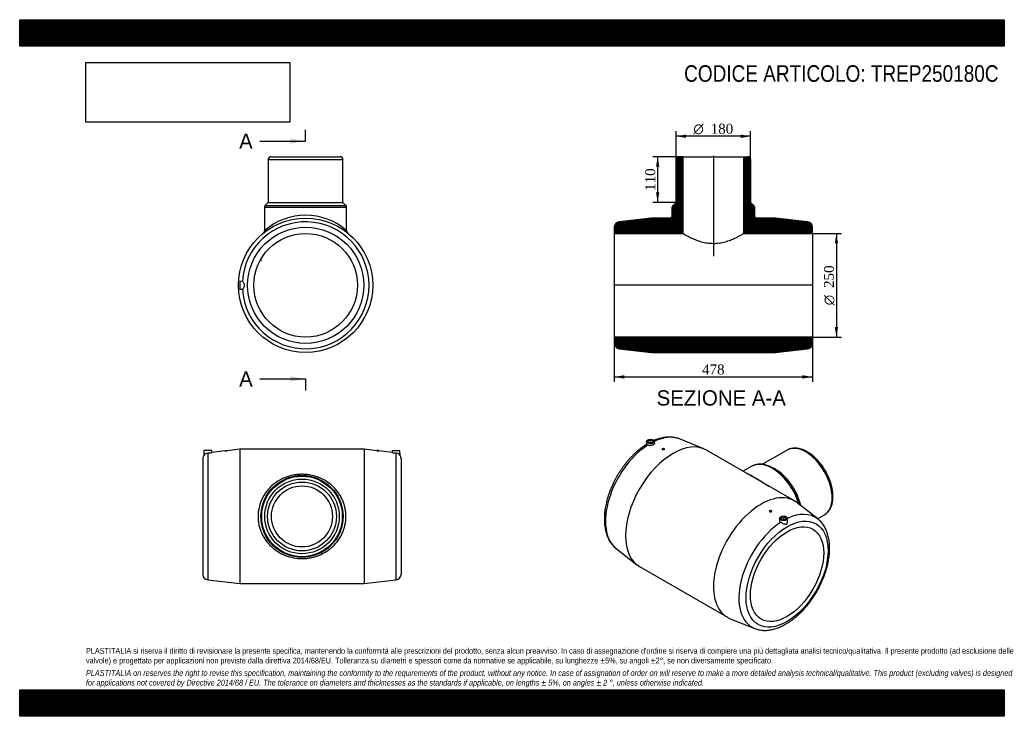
# Model space of a CAD drawing. Header units: millimetres. Extents: x 0 to 2376, y 0 to 1680.
import ezdxf
from ezdxf.enums import TextEntityAlignment as Align
from ezdxf.lldxf.tags import DXFTag

# ---------------------------------------------------------------- set-up
doc = ezdxf.new("R2010")
doc.units = ezdxf.units.MM
doc.header["$LTSCALE"] = 8
for name, color, linetype in [('Default', 7, 'Continuous'), ('DV4_Default', 7, 'Continuous'), ('TREP250180C', 7, 'Continuous')]:
    doc.layers.add(name, color=color, linetype=linetype)
doc.styles.add('SEACAD_Solid_Edge_ANSI', font='seans.ttf')
doc.styles.add('SEACAD_Solid_Edge_ANSI1_Symbols', font='semeca1.ttf')
doc.styles.add('SEACAD_Times_New_Roman', font='times.ttf')
tags = doc.linetypes.add('CENTER2', pattern=[28.575, 19.05, -3.175, 3.175, -3.175]).pattern_tags.tags
tags[10:11] = [DXFTag(74, 4), DXFTag(75, 0), DXFTag(340, '0'), DXFTag(46, 0.0), DXFTag(50, 0.0), DXFTag(44, 0.0), DXFTag(45, 0.0)]
tags[8:9] = [DXFTag(74, 4), DXFTag(75, 0), DXFTag(340, '0'), DXFTag(46, 0.0), DXFTag(50, 0.0), DXFTag(44, 0.0), DXFTag(45, 0.0)]
tags[6:7] = [DXFTag(74, 4), DXFTag(75, 0), DXFTag(340, '0'), DXFTag(46, 0.0), DXFTag(50, 0.0), DXFTag(44, 0.0), DXFTag(45, 0.0)]
tags[4:5] = [DXFTag(74, 4), DXFTag(75, 0), DXFTag(340, '0'), DXFTag(46, 0.0), DXFTag(50, 0.0), DXFTag(44, 0.0), DXFTag(45, 0.0)]
doc.dimstyles.new('ANSImm', dxfattribs={"dimtxt": 24, "dimasz": 24, "dimexe": 12, "dimexo": 0, "dimgap": 6, "dimtad": 1, "dimdsep": 46, "dimtxsty": 'SEACAD_Times_New_Roman', "dimblk1": '_SE_FILLED', "dimblk2": '_SE_FILLED', "dimsah": 1, "dimcen": 12, "dimazin": 0, "dimtfac": 0.85, "dimtdec": 3, "dimtofl": 0, "dimtmove": 0, "dimatfit": 3, "dimfxl": 1, "dimarcsym": 0})
picture_1 = doc.add_image_def('image1.jpg', size_in_pixel=(4302, 1260))

# ---------------------------------------------------------------- blocks, each defined once
blk = doc.blocks.new('SE')
at = {"layer": 'TREP250180C', "color": 7, "linetype": 'Continuous'}
for p, q in [((531.2, 644), (500.7, 640.5)), ((531.2, 644), (531.2, 320)), ((831.2, 644), (531.2, 644)), ((831.2, 644), (831.2, 320)), ((861.7, 640.5), (831.2, 644)), ((442.2, 622.1), (442.2, 342)), ((444.7, 641), (444.3, 629.3)), ((463.7, 641), (444.7, 641)), ((453.7, 634.7), (453.7, 329)), ((463.9, 636.2), (463.7, 641)), ((495.7, 639.9), (463.9, 636.2)), ((495.7, 641), (500.7, 641)), ((495.7, 641), (495.7, 639.9)), ((500.7, 640.5), (500.7, 641)), ((866.7, 641), (861.7, 641)), ((861.7, 641), (861.7, 640.5)), ((866.7, 639.9), (866.7, 641)), ((898.6, 636.2), (866.7, 639.9)), ((898.7, 641), (898.5, 636.2)), ((898.7, 641), (917.7, 641)), ((908.7, 329), (908.7, 634.7)), ((918.1, 629.3), (917.7, 641)), ((920.2, 622.1), (920.2, 342)), ((453.7, 329), (531.2, 320)), ((531.2, 320), (831.2, 320)), ((831.2, 320), (908.7, 329))]:
    blk.add_line(p, q, dxfattribs=at)
for radius in [99, 97.2, 90, 83, 73.6]:
    blk.add_circle((681.2, 482), radius, dxfattribs=at)
for centre, radius, start, end in [((455.2, 622.1), 13, 146.6502, 180), ((455, 621.7), 13.1, 95.7747, 145.1924), ((435.7, 792.9), 159.2, 276.4824, 280.1808), ((479.6, 800.5), 161.4, 275.7305, 277.5177), ((882.8, 800.5), 161.4, 262.4823, 264.2695), ((926.7, 792.9), 159.2, 259.8192, 263.5176), ((907.4, 621.7), 13.1, 34.8076, 84.2253), ((907.2, 622.1), 13, 0, 33.3416), ((455.2, 342), 13, 180, 263.3759), ((907.2, 342), 13, 276.6241, 0)]:
    blk.add_arc(centre, radius, start, end, dxfattribs=at)
blk.add_open_spline([(575.2, 482), (575.2, 489.1), (576, 496.1), (579, 509.7), (581.1, 516.2), (585.3, 525.5), (586.9, 528.5), (590.3, 534.4), (592.1, 537.2), (596, 542.6), (598.1, 545.2), (602.5, 550.1), (604.8, 552.5), (612.1, 559.3), (617.3, 563.3), (625.7, 568.6), (628.5, 570.3), (634.5, 573.3), (637.6, 574.7), (647, 578.4), (653.6, 580.4), (663.8, 582.3), (667.3, 582.8), (674.2, 583.5), (677.7, 583.6), (684.6, 583.7), (688.1, 583.5), (695, 582.8), (698.5, 582.3), (708.7, 580.4), (715.3, 578.5), (727.9, 573.5), (733.9, 570.5), (745.1, 563.4), (750.4, 559.3), (760, 550.3), (764.4, 545.4), (770.3, 537.2), (772.1, 534.4), (775.5, 528.5), (777.1, 525.5), (779.9, 519.4), (781.1, 516.2), (783.3, 509.6), (784.2, 506.3), (785.7, 499.4), (786.3, 496), (787, 489), (787.2, 485.5), (787.2, 475), (786.5, 468.1), (784.2, 457.9), (783.3, 454.5), (781.2, 448), (779.9, 444.8), (777.1, 438.6), (775.6, 435.6), (772.2, 429.8), (770.4, 427), (764.5, 418.8), (760.1, 413.9), (752.9, 407.1), (750.3, 404.9), (745.1, 400.9), (742.4, 399), (734, 393.7), (728.1, 390.7), (718.7, 386.9), (715.4, 385.8), (708.9, 383.9), (705.5, 383.1), (698.8, 381.8), (695.3, 381.3), (688.3, 380.6), (684.8, 380.4), (674.4, 380.4), (667.5, 381.1), (653.7, 383.7), (647.2, 385.6), (637.7, 389.3), (634.6, 390.7), (628.6, 393.7), (625.8, 395.4), (620.1, 398.9), (617.4, 400.8), (612.2, 404.9), (609.7, 407), (602.4, 413.8), (598, 418.7), (592.2, 426.8), (590.4, 429.6), (587, 435.4), (585.4, 438.5), (581.2, 447.8), (579, 454.3), (576.7, 464.5), (576.2, 468), (575.4, 475), (575.2, 478.5), (575.2, 482)], degree=3, knots=[0, 0, 0, 0, 0.03125, 0.03125, 0.0625, 0.0625, 0.078125, 0.078125, 0.09375, 0.09375, 0.109375, 0.109375, 0.125, 0.125, 0.15625, 0.15625, 0.171875, 0.171875, 0.1875, 0.1875, 0.21875, 0.21875, 0.234375, 0.234375, 0.25, 0.25, 0.265625, 0.265625, 0.28125, 0.28125, 0.3125, 0.3125, 0.34375, 0.34375, 0.375, 0.375, 0.40625, 0.40625, 0.421875, 0.421875, 0.4375, 0.4375, 0.453125, 0.453125, 0.46875, 0.46875, 0.484375, 0.484375, 0.5, 0.5, 0.53125, 0.53125, 0.546875, 0.546875, 0.5625, 0.5625, 0.578125, 0.578125, 0.59375, 0.59375, 0.625, 0.625, 0.640625, 0.640625, 0.65625, 0.65625, 0.6875, 0.6875, 0.703125, 0.703125, 0.71875, 0.71875, 0.734375, 0.734375, 0.75, 0.75, 0.78125, 0.78125, 0.8125, 0.8125, 0.828125, 0.828125, 0.84375, 0.84375, 0.859375, 0.859375, 0.875, 0.875, 0.90625, 0.90625, 0.921875, 0.921875, 0.9375, 0.9375, 0.96875, 0.96875, 0.984375, 0.984375, 1, 1, 1, 1], dxfattribs=at)
blk = doc.blocks.new('SE1')
at = {"layer": 'TREP250180C', "color": 7, "linetype": 'Continuous'}
for p, q in [((1650.7, 645.2), (1591.8, 668.9)), ((1512.7, 663), (1512.3, 655.7)), ((1520.2, 660.2), (1520.2, 659.7)), ((1524.2, 659.7), (1524.2, 660.2)), ((1531.8, 658.6), (1531.6, 663)), ((1550.8, 644.9), (1550.8, 644)), ((1555.8, 644.3), (1555.8, 644.9)), ((1869.7, 519.4), (1657.6, 641.9)), ((1851.9, 642), (1792.7, 607.8)), ((1766.5, 603), (1745.7, 591)), ((1824.1, 595.5), (1819, 598.4)), ((1926.1, 475.9), (1876.1, 515.1)), ((1809.6, 495.4), (1809.6, 494.9)), ((1814.6, 494.6), (1814.6, 495.4)), ((1833.7, 477.6), (1833.5, 473.3)), ((1853, 470.5), (1852.7, 477.6)), ((1925.3, 476.5), (1941.9, 486.1)), ((1841.2, 474.9), (1841.2, 474.4)), ((1845.2, 474.4), (1845.2, 474.9)), ((1439.3, 404.8), (1489.2, 365.6)), ((1495.6, 361.3), (1707.7, 238.8)), ((1714.7, 235.4), (1773.6, 211.8))]:
    blk.add_line(p, q, dxfattribs=at)
for centre, major_axis, start_param, end_param in [((1576.6, 501.6), (-81, -140.3), 3.141593, 6.283185), ((1521.8, 533.2), (-76.5, -132.5), 3.223801, 3.836097), ((1521.8, 533.2), (-76.5, -132.5), 3.990481, 6.200977), ((1522.2, 660.2), (-2, 0), 2.647628, 6.283185), ((1522.2, 660.2), (-2, 0), 0, 0.493965), ((1896.9, 564), (-45, 77.9), 3.141593, 6.283185), ((1816, 517.3), (-49.5, 85.7), 6.27928, 6.283185), ((1816, 517.3), (-49.5, 85.7), 4.328904, 6.27928), ((1819, 519), (-48.6, 84.2), 5.306008, 5.600704), ((1824.1, 522), (-45, 77.9), 4.220886, 5.497787), ((1819, 519), (-48.6, 84.2), 4.280927, 5.306008), ((1788.7, 379.1), (-81, -140.3), 3.059384, 6.283185), ((1843.2, 474.9), (2, 0), 0, 3.635557), ((1843.5, 347.4), (-76.5, -132.5), 3.059384, 3.842213), ((1843.5, 347.4), (-76.5, -132.5), 3.990481, 6.363494), ((1843.2, 474.9), (2, 0), 5.789221, 6.283185), ((1788.7, 379.1), (-81, -140.3), 0, 0.082209), ((1843.5, 347.4), (-76.5, -132.5), 0.080309, 0.082209)]:
    blk.add_ellipse(centre, major_axis=major_axis, ratio=0.57735, start_param=start_param, end_param=end_param, dxfattribs=at)
for centre, major_axis in [((1522.2, 662.8), (-9.5, 0)), ((1522.2, 662.8), (-5.75, 0)), ((1553.3, 644.9), (2.5, 0)), ((1851.7, 342.8), (-70, -121.3)), ((1812.1, 495.4), (-2.5, 0)), ((1843.2, 477.5), (9.5, 0)), ((1843.2, 477.5), (5.75, 0)), ((1851.7, 342.8), (-62.5, -108.3))]:
    blk.add_ellipse(centre, major_axis=major_axis, ratio=0.57735, dxfattribs=at)
for points, knots in [([(1591.8, 668.9), (1590.1, 669.5), (1587.3, 670.5), (1582.5, 671.9), (1577.5, 672.8), (1572.3, 673.4), (1567, 673.5), (1561.6, 673.3), (1556.1, 672.7), (1550.5, 671.8), (1544.8, 670.4), (1539, 668.7), (1534.2, 666.9), (1531.4, 665.7), (1530.5, 665.3)], [0, 0, 0, 0, 0.0694067, 0.1425829, 0.216169, 0.2903008, 0.365075, 0.4405426, 0.5167082, 0.5935334, 0.6709451, 0.7488474, 0.8271346, 0.8647073, 0.8647073, 0.8647073, 0.8647073]), ([(1512.3, 655.8), (1510.6, 654.7), (1507.3, 652.6), (1501.7, 648.7), (1496.1, 644.4), (1490.5, 639.8), (1485.1, 634.8), (1479.7, 629.7), (1474.4, 624.2), (1469.3, 618.6), (1464.3, 612.7), (1459.5, 606.5), (1454.9, 600.3), (1450.4, 593.8), (1446.1, 587.1), (1442, 580.4), (1438.1, 573.5), (1434.5, 566.5), (1431, 559.4), (1427.9, 552.2), (1424.9, 545), (1422.2, 537.8), (1419.8, 530.5), (1417.7, 523.2), (1415.8, 516), (1414.2, 508.7), (1412.9, 501.6), (1411.9, 494.5), (1411.2, 487.5), (1410.8, 480.6), (1410.8, 473.8), (1411, 467.2), (1411.5, 460.8), (1412.4, 454.5), (1413.6, 448.4), (1415.1, 442.5), (1416.9, 436.9), (1419, 431.6), (1421.4, 426.5), (1424.1, 421.7), (1427.1, 417.3), (1430.4, 413.2), (1433.9, 409.5), (1437, 406.6), (1438.8, 405.2), (1439.4, 404.8)], [0.0010955, 0.0010955, 0.0010955, 0.0010955, 0.0212503, 0.0450976, 0.0689278, 0.0927364, 0.1165215, 0.1402825, 0.1640201, 0.1877362, 0.2114328, 0.2351127, 0.2587788, 0.2824343, 0.3060822, 0.3297261, 0.3533691, 0.3770142, 0.4006643, 0.4243225, 0.4479924, 0.4716774, 0.4953806, 0.5191054, 0.5428546, 0.5666309, 0.5904364, 0.6142725, 0.6381393, 0.6620355, 0.6859577, 0.7098993, 0.7338494, 0.7577883, 0.7816945, 0.8055406, 0.8292946, 0.8529211, 0.8763849, 0.8996549, 0.9227085, 0.9455357, 0.9681416, 0.9905465, 1, 1, 1, 1]), ([(1514.9, 653.9), (1514, 654.4), (1513.4, 654.7), (1512.5, 655.3), (1512.3, 655.5), (1512.3, 655.7)], [0, 0, 0, 0, 0.125, 0.125, 0.2463397, 0.2463397, 0.2463397, 0.2463397]), ([(1531.8, 658.6), (1531.9, 658), (1531.6, 657.3), (1530.7, 656.1), (1529.9, 655.5), (1528.1, 654.4), (1526.9, 653.9), (1524.5, 653.2), (1523.2, 653), (1520.6, 652.8), (1519.3, 652.8), (1516.9, 653.2), (1515.8, 653.5), (1514.9, 653.9)], [0.2517343, 0.2517343, 0.2517343, 0.2517343, 0.375, 0.375, 0.5, 0.5, 0.625, 0.625, 0.75, 0.75, 0.875, 0.875, 1, 1, 1, 1]), ([(1555.8, 644.3), (1555.8, 644), (1555.5, 643.7), (1554.6, 643.1), (1553.9, 642.9), (1552.6, 642.8), (1552, 642.9), (1551, 643.3), (1550.8, 643.7), (1550.8, 644)], [0.5000691, 0.5000691, 0.5000691, 0.5000691, 0.625, 0.625, 0.75, 0.75, 0.875, 0.875, 1, 1, 1, 1]), ([(1962.6, 530.1), (1962.6, 531.1), (1962.6, 533.6), (1962.3, 538.2), (1961.7, 543.5), (1960.8, 549), (1959.6, 554.5), (1958.1, 560.1), (1956.3, 565.6), (1954.3, 571.2), (1952, 576.7), (1949.5, 582.2), (1946.7, 587.6), (1943.7, 592.9), (1940.5, 598), (1937.1, 603), (1933.6, 607.9), (1929.8, 612.5), (1926, 616.9), (1921.9, 621.1), (1917.8, 625.1), (1913.6, 628.7), (1909.3, 632.1), (1904.9, 635.2), (1900.4, 637.9), (1896, 640.3), (1891.5, 642.4), (1887, 644), (1882.6, 645.3), (1878.2, 646.2), (1873.8, 646.7), (1869.6, 646.8), (1865.6, 646.5), (1861.6, 645.9), (1857.9, 644.8), (1854.6, 643.4), (1852.8, 642.4), (1852, 642)], [0, 0, 0, 0, 0.015674, 0.045161, 0.074623, 0.104057, 0.133458, 0.162825, 0.19216, 0.221466, 0.250749, 0.280014, 0.309267, 0.338515, 0.367763, 0.397017, 0.426284, 0.455568, 0.484877, 0.514218, 0.543595, 0.573014, 0.602479, 0.631991, 0.661548, 0.691142, 0.720756, 0.750353, 0.779889, 0.809304, 0.83853, 0.867498, 0.89615, 0.924457, 0.95243, 0.980118, 1, 1, 1, 1]), ([(1811.7, 602.2), (1811.4, 602.3), (1809.7, 603.1), (1806.3, 604.5), (1801.7, 606), (1797.1, 607.1), (1792.6, 607.9), (1788.2, 608.2), (1783.9, 608.2), (1779.8, 607.7), (1775.8, 606.9), (1772, 605.7), (1768.9, 604.4), (1767.3, 603.5), (1766.7, 603.1)], [0, 0, 0, 0, 0.01513, 0.111164, 0.207102, 0.302823, 0.398178, 0.492995, 0.587111, 0.680397, 0.7728, 0.86436, 0.955223, 1, 1, 1, 1]), ([(1752.9, 586.9), (1752.9, 586.8), (1753, 586.8), (1755.9, 585.6), (1759.2, 584), (1764.9, 581), (1766.9, 579.9), (1771.2, 577.5), (1773.5, 576.2), (1778.2, 573.5), (1780.6, 572), (1785.7, 569), (1788.4, 567.4), (1796.4, 562.5), (1801.9, 559.1), (1807.3, 555.4)], [0.6869401, 0.6869401, 0.6869401, 0.6869401, 0.6875, 0.6875, 0.71875, 0.71875, 0.734375, 0.734375, 0.75, 0.75, 0.765625, 0.765625, 0.78125, 0.78125, 0.8122039, 0.8122039, 0.8122039, 0.8122039]), ([(1941.9, 486.1), (1942, 486.1), (1943.1, 486.7), (1945.3, 488.3), (1948.2, 490.6), (1950.9, 493.4), (1953.3, 496.5), (1955.5, 499.8), (1957.4, 503.5), (1959, 507.4), (1960.4, 511.7), (1961.4, 516.1), (1962.1, 520.8), (1962.5, 525.6), (1962.6, 528.5), (1962.6, 530.1)], [0, 0, 0, 0, 0.005667, 0.086574, 0.167431, 0.248531, 0.330182, 0.412615, 0.495963, 0.580247, 0.665392, 0.75125, 0.837642, 0.924387, 1, 1, 1, 1]), ([(1773.4, 211.9), (1773.7, 211.7), (1775.5, 211), (1779.1, 209.8), (1783.9, 208.6), (1789, 207.7), (1794.1, 207.2), (1799.4, 207.1), (1804.9, 207.4), (1810.4, 208.1), (1816.1, 209.1), (1821.8, 210.6), (1827.5, 212.4), (1833.3, 214.6), (1839.2, 217.2), (1845, 220.2), (1850.8, 223.4), (1856.6, 227.1), (1862.3, 231), (1868, 235.3), (1873.6, 239.9), (1879.1, 244.7), (1884.5, 249.8), (1889.8, 255.2), (1894.9, 260.9), (1899.9, 266.7), (1904.8, 272.8), (1909.5, 279), (1914, 285.5), (1918.3, 292.1), (1922.5, 298.8), (1926.4, 305.7), (1930.1, 312.7), (1933.6, 319.7), (1936.8, 326.9), (1939.8, 334.1), (1942.5, 341.3), (1945, 348.6), (1947.2, 355.9), (1949.1, 363.1), (1950.8, 370.3), (1952.1, 377.5), (1953.2, 384.6), (1954, 391.6), (1954.4, 398.6), (1954.6, 405.4), (1954.4, 412), (1953.9, 418.5), (1953.1, 424.8), (1952, 431), (1950.6, 436.9), (1948.9, 442.5), (1946.8, 447.9), (1944.4, 453.1), (1941.8, 457.9), (1938.9, 462.4), (1935.7, 466.6), (1932.2, 470.4), (1928.9, 473.6), (1927, 475.1), (1926.1, 475.8)], [0, 0, 0, 0, 0.003391, 0.019925, 0.036524, 0.053222, 0.07005, 0.087026, 0.104161, 0.121453, 0.138891, 0.156458, 0.174131, 0.191886, 0.2097, 0.227551, 0.245423, 0.263301, 0.281173, 0.299034, 0.316879, 0.334706, 0.352515, 0.370307, 0.388082, 0.405842, 0.423589, 0.441325, 0.459053, 0.476775, 0.494493, 0.51221, 0.529928, 0.547649, 0.565376, 0.583111, 0.600857, 0.618616, 0.63639, 0.654183, 0.671995, 0.689829, 0.707686, 0.725565, 0.743467, 0.76139, 0.779328, 0.797275, 0.815217, 0.833138, 0.851019, 0.868836, 0.886563, 0.904174, 0.921645, 0.938956, 0.956098, 0.973073, 0.989893, 1, 1, 1, 1]), ([(1809.6, 494.9), (1809.6, 494.9), (1809.6, 494.9), (1809.6, 494.5), (1809.8, 494), (1810.8, 493.4), (1811.4, 493.2), (1812.1, 493.1)], [0.7498336, 0.7498336, 0.7498336, 0.7498336, 0.75, 0.75, 0.875, 0.875, 1, 1, 1, 1]), ([(1812.1, 493.1), (1812.7, 493.1), (1813.4, 493.2), (1814.3, 493.8), (1814.6, 494.2), (1814.6, 494.6)], [0, 0, 0, 0, 0.125, 0.125, 0.2498246, 0.2498246, 0.2498246, 0.2498246]), ([(1833.5, 473.3), (1833.5, 473.2), (1833.5, 473.1), (1833.5, 472.1), (1833.8, 471.2), (1834.9, 469.5), (1835.7, 468.8), (1836.7, 468.2)], [0.7332753, 0.7332753, 0.7332753, 0.7332753, 0.75, 0.75, 0.875, 0.875, 1, 1, 1, 1]), ([(1836.7, 468.2), (1837.7, 467.5), (1838.8, 466.8), (1841.1, 465.6), (1842.4, 465), (1844.7, 464), (1845.9, 463.6), (1847.6, 463.3), (1848.1, 463.2), (1849.2, 463.3), (1849.7, 463.5), (1850.7, 464), (1851.1, 464.4), (1851.8, 465.3), (1852.1, 465.9), (1852.7, 467.5), (1853, 468.8), (1853, 470.1), (1853, 470.3), (1853, 470.5)], [0, 0, 0, 0, 0.125, 0.125, 0.25, 0.25, 0.375, 0.375, 0.4375, 0.4375, 0.5, 0.5, 0.5625, 0.5625, 0.625, 0.625, 0.75, 0.75, 0.7703141, 0.7703141, 0.7703141, 0.7703141])]:
    blk.add_open_spline(points, degree=3, knots=knots, dxfattribs=at)
blk = doc.blocks.new('SE2')
at = {"layer": 'TREP250180C', "color": 7, "linetype": 'Continuous'}
for p, q in [((600, 1342.5), (780, 1342.5)), ((600, 1342.5), (600, 1239.5)), ((607, 1349.5), (773, 1349.5)), ((780, 1239.5), (780, 1342.5)), ((600, 1239.5), (592.7, 1232.3)), ((600, 1239.5), (780, 1239.5)), ((787.2, 1232.3), (780, 1239.5)), ((591, 1228.1), (789, 1228.1)), ((591, 1228.1), (591, 1171.2)), ((592.7, 1232.3), (787.2, 1232.3)), ((789, 1171.2), (789, 1228.1)), ((580.7, 1100.3), (582.9, 1099.1)), ((583.9, 1100.8), (581.7, 1102)), ((582.9, 1099.1), (583.9, 1100.8)), ((537.2, 1049.3), (531, 1049)), ((531, 1049), (531, 1030)), ((531, 1030), (537.2, 1029.8))]:
    blk.add_line(p, q, dxfattribs=at)
for radius in [162, 140.1, 125]:
    blk.add_circle((690, 1039.5), radius, dxfattribs=at)
for centre, radius, start, end in [((607, 1342.5), 7, 90, 180), ((773, 1342.5), 7, 0, 90), ((597, 1228.1), 6, 135, 180), ((783, 1228.1), 6, 0, 45), ((690, 1039.5), 153, 183.6377, 176.3623), ((690, 1058.9), 149.7, 48.6046, 131.3954), ((584.1, 1171.1), 6.89, 311.5562, 0.77), ((795.9, 1171.1), 6.9, 179.3781, 228.4908)]:
    blk.add_arc(centre, radius, start, end, dxfattribs=at)
blk.add_open_spline([(537.3, 1029.8), (537.4, 1029.9), (537.8, 1030.2), (538.7, 1031.3), (539.3, 1032), (540.6, 1033.7), (541.2, 1034.7), (542.1, 1036.3), (542.4, 1036.9), (542.7, 1038.2), (542.8, 1038.9), (542.8, 1040.2), (542.7, 1040.9), (542.4, 1042.1), (542.1, 1042.7), (541.2, 1044.4), (540.6, 1045.4), (539.3, 1047.1), (538.7, 1047.8), (537.8, 1048.8), (537.4, 1049.2), (537.3, 1049.2)], degree=3, knots=[0, 0, 0, 0, 0.125, 0.125, 0.25, 0.25, 0.375, 0.375, 0.4375, 0.4375, 0.5, 0.5, 0.5625, 0.5625, 0.625, 0.625, 0.75, 0.75, 0.875, 0.875, 1, 1, 1, 1], dxfattribs=at)
blk = doc.blocks.new('SE4')
at = {"color": 7, "linetype": 'Continuous', "style": 'SEACAD_Solid_Edge_ANSI'}
blk.add_text('A', height=36.8, dxfattribs=at).set_placement((529.5, 1405.5), align=Align.TOP_LEFT)
blk = doc.blocks.new('SE5')
at = {"color": 7, "linetype": 'Continuous', "style": 'SEACAD_Solid_Edge_ANSI'}
blk.add_text('A', height=36.8, dxfattribs=at).set_placement((529.5, 832.1), align=Align.TOP_LEFT)
blk = doc.blocks.new('SEANNOT_GROUP')
at = {"linetype": 'Continuous'}
blk.add_hatch(color=7, dxfattribs=at).paths.add_polyline_path([(653.2, 1381), (690, 1387.1), (653.2, 1393.2)])
at = {"color": 7, "linetype": 'Continuous'}
blk.add_lwpolyline([(579.6, 1387.1), (690, 1387.1)], dxfattribs=at)
blk = doc.blocks.new('SEANNOT_GROUP1')
at = {"linetype": 'Continuous'}
blk.add_hatch(color=7, dxfattribs=at).paths.add_polyline_path([(653.2, 807.6), (690, 813.7), (653.2, 819.9)])
at = {"color": 7, "linetype": 'Continuous'}
blk.add_lwpolyline([(579.6, 813.7), (690, 813.7)], dxfattribs=at)
blk = doc.blocks.new('SE3')
at = {"layer": 'Default', "color": 7, "linetype": 'CENTER2'}
for p, q in [((690, 1387.1), (690, 1414.7)), ((690, 813.7), (690, 786.1))]:
    blk.add_line(p, q, dxfattribs=at)
at = {"layer": 'Default', "color": 7, "linetype": 'CENTER2', "const_width": 0.0001}
blk.add_lwpolyline([(690, 1387.1), (690, 813.7)], dxfattribs=at)
at = {"layer": 'Default'}
for name in ['SE4', 'SEANNOT_GROUP', 'SE5', 'SEANNOT_GROUP1']:
    blk.add_blockref(name, (0, 0), dxfattribs=at)
blk = doc.blocks.new('SE6')
at = {"layer": 'TREP250180C', "linetype": 'Continuous'}
h = blk.add_hatch(dxfattribs=at)
h.set_pattern_fill('LINE', scale=0.629921, angle=45, style=0)
edge = h.paths.add_edge_path()
edge.add_line((1434.9, 1164.5), (1600.3, 1164.5))
edge.add_line((1600.3, 1164.5), (1600.3, 1349.5))
edge.add_line((1600.3, 1349.5), (1590.9, 1349.5))
edge.add_arc((1590.9, 1342.5), 7, 90, 180)
edge.add_line((1583.9, 1342.5), (1583.9, 1239.5))
edge.add_line((1583.9, 1239.5), (1576.7, 1232.3))
edge.add_arc((1580.9, 1228.1), 6, 135, 180)
edge.add_line((1574.9, 1228.1), (1574.9, 1208.5))
edge.add_arc((1567.9, 1208.5), 7, 270, 360, ccw=False)
edge.add_line((1567.9, 1201.5), (1523.9, 1201.5))
edge.add_line((1523.9, 1201.5), (1446.4, 1192.5))
edge.add_arc((1447.9, 1179.6), 13, 96.6241, 180)
edge.add_line((1434.9, 1179.6), (1434.9, 1164.5))
h = blk.add_hatch(dxfattribs=at)
h.set_pattern_fill('LINE', scale=0.629921, angle=45, style=0)
edge = h.paths.add_edge_path()
edge.add_line((1747.5, 1164.5), (1912.9, 1164.5))
edge.add_line((1912.9, 1164.5), (1912.9, 1179.6))
edge.add_arc((1899.9, 1179.6), 13, 0, 83.3759)
edge.add_line((1901.4, 1192.5), (1823.9, 1201.5))
edge.add_line((1823.9, 1201.5), (1779.9, 1201.5))
edge.add_arc((1779.9, 1208.5), 7, 180, 270, ccw=False)
edge.add_line((1772.9, 1208.5), (1772.9, 1228.1))
edge.add_arc((1766.9, 1228.1), 6, 0, 45)
edge.add_line((1771.2, 1232.3), (1763.9, 1239.5))
edge.add_line((1763.9, 1239.5), (1763.9, 1342.5))
edge.add_arc((1756.9, 1342.5), 7, 0, 90)
edge.add_line((1756.9, 1349.5), (1747.5, 1349.5))
edge.add_line((1747.5, 1349.5), (1747.5, 1164.5))
h = blk.add_hatch(dxfattribs=at)
h.set_pattern_fill('LINE', scale=0.629921, angle=45, style=0)
edge = h.paths.add_edge_path()
edge.add_line((1434.9, 914.5), (1434.9, 899.5))
edge.add_arc((1447.9, 899.5), 13, 180, 263.3759)
edge.add_line((1446.4, 886.5), (1523.9, 877.5))
edge.add_line((1523.9, 877.5), (1823.9, 877.5))
edge.add_line((1823.9, 877.5), (1901.4, 886.5))
edge.add_arc((1899.9, 899.5), 13, 276.6241, 360)
edge.add_line((1912.9, 899.5), (1912.9, 914.5))
edge.add_line((1912.9, 914.5), (1434.9, 914.5))
at = {"layer": 'DV4_Default', "color": 7, "linetype": 'CENTER2'}
for p, q in [((1673.9, 1351.3), (1673.9, 1109.5)), ((1914.7, 1039.5), (1433.2, 1039.5))]:
    blk.add_line(p, q, dxfattribs=at)
at = {"layer": 'TREP250180C', "color": 7, "linetype": 'Continuous'}
for p, q in [((1583.9, 1239.5), (1583.9, 1342.5)), ((1590.9, 1349.5), (1600.3, 1349.5)), ((1600.3, 1349.5), (1747.5, 1349.5)), ((1600.3, 1349.5), (1600.3, 1164.5)), ((1747.5, 1164.5), (1747.5, 1349.5)), ((1747.5, 1349.5), (1756.9, 1349.5)), ((1763.9, 1342.5), (1763.9, 1239.5)), ((1576.7, 1232.3), (1583.9, 1239.5)), ((1763.9, 1239.5), (1771.2, 1232.3)), ((1574.9, 1208.5), (1574.9, 1228.1)), ((1772.9, 1228.1), (1772.9, 1208.5)), ((1523.9, 1201.5), (1446.4, 1192.5)), ((1567.9, 1201.5), (1523.9, 1201.5)), ((1823.9, 1201.5), (1779.9, 1201.5)), ((1901.4, 1192.5), (1823.9, 1201.5)), ((1434.9, 1179.6), (1434.9, 1164.5)), ((1434.9, 1164.5), (1434.9, 914.5)), ((1434.9, 1164.5), (1600.3, 1164.5)), ((1747.5, 1164.5), (1912.9, 1164.5)), ((1912.9, 1164.5), (1912.9, 1179.6)), ((1912.9, 1164.5), (1912.9, 914.5)), ((1434.9, 914.5), (1434.9, 899.5)), ((1912.9, 914.5), (1434.9, 914.5)), ((1912.9, 899.5), (1912.9, 914.5)), ((1446.4, 886.5), (1523.9, 877.5)), ((1823.9, 877.5), (1901.4, 886.5)), ((1523.9, 877.5), (1823.9, 877.5))]:
    blk.add_line(p, q, dxfattribs=at)
for centre, radius, start, end in [((1590.9, 1342.5), 7, 90, 180), ((1756.9, 1342.5), 7, 0, 90), ((1580.9, 1228.1), 6, 135, 180), ((1766.9, 1228.1), 6, 0, 45), ((1447.9, 1179.6), 13, 96.6241, 180), ((1567.9, 1208.5), 7, 270, 0), ((1779.9, 1208.5), 7, 180, 270), ((1899.9, 1179.6), 13, 0, 83.3759), ((1447.9, 899.5), 13, 180, 263.3759), ((1899.9, 899.5), 13, 276.6241, 360)]:
    blk.add_arc(centre, radius, start, end, dxfattribs=at)
blk.add_open_spline([(1600.3, 1164.5), (1600.3, 1164.5), (1600.8, 1164.2), (1602.8, 1163.1), (1604.2, 1162.3), (1608, 1160.2), (1610.3, 1158.9), (1615.6, 1156.2), (1618.6, 1154.7), (1623.6, 1152.4), (1625.4, 1151.6), (1629, 1150.1), (1630.9, 1149.3), (1636.8, 1147.1), (1640.9, 1145.7), (1649.7, 1143.3), (1654.4, 1142.3), (1661.6, 1141.3), (1664, 1141), (1668.9, 1140.7), (1671.4, 1140.6), (1678.9, 1140.6), (1683.8, 1140.9), (1691, 1142), (1693.3, 1142.4), (1698, 1143.4), (1700.3, 1143.9), (1704.7, 1145.1), (1706.8, 1145.8), (1711, 1147.2), (1713.1, 1147.9), (1719, 1150.1), (1722.6, 1151.6), (1727.6, 1153.9), (1729.2, 1154.7), (1732.2, 1156.2), (1733.6, 1156.9), (1737.6, 1158.9), (1739.8, 1160.2), (1742.7, 1161.7), (1743.5, 1162.2), (1744.9, 1163), (1745.6, 1163.4), (1746.5, 1164), (1746.9, 1164.2), (1747.4, 1164.5), (1747.5, 1164.5), (1747.5, 1164.5)], degree=3, knots=[0, 0, 0, 0, 0.0625, 0.0625, 0.125, 0.125, 0.1875, 0.1875, 0.25, 0.25, 0.28125, 0.28125, 0.3125, 0.3125, 0.375, 0.375, 0.4375, 0.4375, 0.46875, 0.46875, 0.5, 0.5, 0.5625, 0.5625, 0.59375, 0.59375, 0.625, 0.625, 0.65625, 0.65625, 0.6875, 0.6875, 0.75, 0.75, 0.78125, 0.78125, 0.8125, 0.8125, 0.875, 0.875, 0.90625, 0.90625, 0.9375, 0.9375, 0.96875, 0.96875, 1, 1, 1, 1], dxfattribs=at)
blk = doc.blocks.new('DMBLK37')
at = {"layer": 'Default', "linetype": 'Continuous'}
for points in [[(1458.9, 814.5), (1458.9, 822.5), (1434.9, 818.5)], [(1888.9, 814.5), (1912.9, 818.5), (1888.9, 822.5)]]:
    blk.add_hatch(color=7, dxfattribs=at).paths.add_polyline_path(points)
at = {"layer": 'Default', "color": 7, "linetype": 'Continuous'}
for p, q in [((1434.9, 914.5), (1434.9, 806.5)), ((1912.9, 914.5), (1912.9, 806.5)), ((1434.9, 818.5), (1912.9, 818.5))]:
    blk.add_line(p, q, dxfattribs=at)
at = {"layer": 'Default', "color": 7, "linetype": 'Continuous', "style": 'SEACAD_Times_New_Roman'}
blk.add_text('478', height=24, dxfattribs=at).set_placement((1646.6, 848.5), align=Align.TOP_LEFT)
blk = doc.blocks.new('_SE_FILLED')
at = {"color": 0}
blk.add_line((0, 0), (-1, 0), dxfattribs=at)
blk.add_solid([(0, 0), (-1, -0.1665), (-1, 0.1665), (0, 0)], dxfattribs=at)
blk = doc.blocks.new('GDimGGroup')
at = {"layer": 'Default', "linetype": 'Continuous'}
for points in [[(1974.9, 1140.5), (1970.9, 1164.5), (1966.9, 1140.5)], [(1974.9, 938.5), (1966.9, 938.5), (1970.9, 914.5)]]:
    blk.add_hatch(color=7, dxfattribs=at).paths.add_polyline_path(points)
at = {"layer": 'Default', "color": 7, "linetype": 'Continuous'}
for p, q in [((1912.9, 1164.5), (1982.9, 1164.5)), ((1970.9, 1164.5), (1970.9, 914.5)), ((1912.9, 914.5), (1982.9, 914.5))]:
    blk.add_line(p, q, dxfattribs=at)
for s, style, p in [('250', 'SEACAD_Times_New_Roman', (1940.9, 1033.1)), ('O', 'SEACAD_Solid_Edge_ANSI1_Symbols', (1940.9, 991.4))]:
    blk.add_text(s, height=24, rotation=90, dxfattribs=dict(at, style=style)).set_placement(p, align=Align.TOP_LEFT)
blk = doc.blocks.new('DMBLK38')
at = {"layer": 'Default', "linetype": 'Continuous'}
for points in [[(1535.5, 1325.5), (1543.5, 1325.5), (1539.5, 1349.5)], [(1535.5, 1263.5), (1539.5, 1239.5), (1543.5, 1263.5)]]:
    blk.add_hatch(color=7, dxfattribs=at).paths.add_polyline_path(points)
at = {"layer": 'Default', "color": 7, "linetype": 'Continuous'}
for p, q in [((1600.3, 1349.5), (1527.5, 1349.5)), ((1539.5, 1349.5), (1539.5, 1239.5)), ((1583.9, 1239.5), (1527.5, 1239.5))]:
    blk.add_line(p, q, dxfattribs=at)
at = {"layer": 'Default', "color": 7, "linetype": 'Continuous', "style": 'SEACAD_Times_New_Roman'}
blk.add_text('110', height=24, rotation=90, dxfattribs=at).set_placement((1509.5, 1267.2), align=Align.TOP_LEFT)
blk = doc.blocks.new('GDimGGroup1')
at = {"layer": 'Default', "linetype": 'Continuous'}
for points in [[(1607.9, 1402.9), (1583.9, 1398.9), (1607.9, 1394.9)], [(1739.9, 1402.9), (1739.9, 1394.9), (1763.9, 1398.9)]]:
    blk.add_hatch(color=7, dxfattribs=at).paths.add_polyline_path(points)
at = {"layer": 'Default', "color": 7, "linetype": 'Continuous'}
for p, q in [((1583.9, 1342.5), (1583.9, 1410.9)), ((1763.9, 1342.5), (1763.9, 1410.9)), ((1763.9, 1398.9), (1583.9, 1398.9))]:
    blk.add_line(p, q, dxfattribs=at)
for s, style, p in [('O', 'SEACAD_Solid_Edge_ANSI1_Symbols', (1625.7, 1428.9)), ('180', 'SEACAD_Times_New_Roman', (1667.5, 1428.9))]:
    blk.add_text(s, height=24, dxfattribs=dict(at, style=style)).set_placement(p, align=Align.TOP_LEFT)

msp = doc.modelspace()

# ---------------------------------------------------------------- hatches: boundary and pattern name
at = {"layer": 'Default', "linetype": 'Continuous'}
h = msp.add_hatch(dxfattribs=at)
h.set_pattern_fill('LINE', scale=0.629921, angle=45, style=0)
h.paths.add_polyline_path([(2376, 1616), (2376, 1680), (0, 1680), (0, 1616)])
for points in [[(2376, 1616), (2376, 1680), (0, 1680), (0, 1616)], [(2376, 0), (2376, 64), (0, 64), (0, 0)]]:
    msp.add_hatch(color=7, dxfattribs=at).paths.add_polyline_path(points)
h = msp.add_hatch(dxfattribs=at)
h.set_pattern_fill('LINE', scale=0.629921, angle=45, style=0)
h.paths.add_polyline_path([(2376, 0), (2376, 64), (0, 64), (0, 0)])

# ---------------------------------------------------------------- linework, layer by layer
at = {"layer": 'Default', "color": 7, "linetype": 'Continuous'}
for p, q in [((0, 1680), (2376, 1680)), ((0, 1616), (0, 1680)), ((2376, 1680), (2376, 1616)), ((2376, 1616), (0, 1616)), ((0, 64), (2376, 64)), ((0, 0), (0, 64)), ((2376, 64), (2376, 0)), ((2376, 0), (0, 0))]:
    msp.add_line(p, q, dxfattribs=at)

# ---------------------------------------------------------------- block references
at = {"layer": 'Default'}
for name in ['GDimGGroup1', 'SE3', 'SE2', 'SE6', 'GDimGGroup', 'SE1', 'SE']:
    msp.add_blockref(name, (0, 0), dxfattribs=at)

# ---------------------------------------------------------------- texts
at = {"layer": 'Default', "color": 7, "linetype": 'Continuous', "style": 'SEACAD_Solid_Edge_ANSI'}
msp.add_text('SEZIONE A-A', height=36.8, dxfattribs=at).set_placement((1537.033, 786.249), align=Align.TOP_LEFT)
at = {"layer": 'Default', "attachment_point": 1}
for s, insert, char_height, width in [('{\\fArial Narrow|b0||i0||c0|p34;\\C7;\\H40.;\\W1.;CODICE ARTICOLO: TREP250180C}', (1603.386, 1570.179), 40, 771.54694), ("{\\fArial Narrow|b0||i0||c0|p34;\\C7;\\H14.;\\W1.;PLASTITALIA si riserva il diritto di revisionare la presente specifica, mantenendo la conformità alle prescrizioni del prodotto, senza alcun preavviso. In caso di assegnazione d'ordine si riserva di compiere una più dettagliata analisi tecnico/qualitativa. Il presente prodotto (ad esclusione delle \\P}{\\fArial Narrow|b0||i0||c0|p34;\\C7;\\H14.;\\W1.;valvole) è progettato per applicazioni non previste dalla direttiva 2014/68/EU. Tolleranza su diametri e spessori come da normative se applicabile, su lunghezze ±5%, su angoli ±2°, se non diversamente specificato.\\P}{\\fArial Narrow|b0||i0||c0|p34;\\C7;\\H4.;\\W1.;   \\P}{\\fArial Narrow|b0||i1||c0|p34;\\C7;\\H14.;\\W1.;PLASTITALIA on reserves the right to revise this specification, maintaining the conformity to the requirements of the product, without any notice. In case of assignation of order on will reserve to make a more detailed analysis technical/qualitative. This product (excluding valves) is designed \\P}{\\fArial Narrow|b0||i1||c0|p34;\\C7;\\H14.;\\W1.;for applications not covered by Directive 2014/68 / EU. The tolerance on diameters and thicknesses as the standards if applicable, on lengths ± 5%, on angles ± 2 °, unless otherwise indicated.\\P}", (160, 164.819), 14, 2056)]:
    msp.add_mtext(s, dxfattribs=dict(at, insert=insert, char_height=char_height, width=width))

# ---------------------------------------------------------------- dimensions: what is measured, and where the dimension line sits
at = {"layer": 'Default', "color": 7, "linetype": 'Continuous'}
for base, p1, p2, angle, picture, middle, dimtype in [((1539.455, 1239.538), (1600.315, 1349.538), (1583.915, 1239.538), 90, 'DMBLK38', (1539.455, 1294.538), 160), ((1434.915, 818.476), (1434.915, 914.538), (1912.915, 914.538), 0, 'DMBLK37', (1673.915, 818.476), 161)]:
    dim = msp.add_linear_dim(base=base, p1=p1, p2=p2, angle=angle, text='\\A1;<>', dimstyle='ANSImm', dxfattribs=at)
    dim.commit()
    dim.dimension.update_dxf_attribs({"geometry": picture, "text_midpoint": middle, "dimtype": dimtype})

# ---------------------------------------------------------------- pictures from other files: only their frames are drawn
image = msp.add_image(picture_1, insert=(160, 1432.825), size_in_units=(491.657, 144))
image.dxf.flags = 7

doc.saveas('drawing.dxf')
